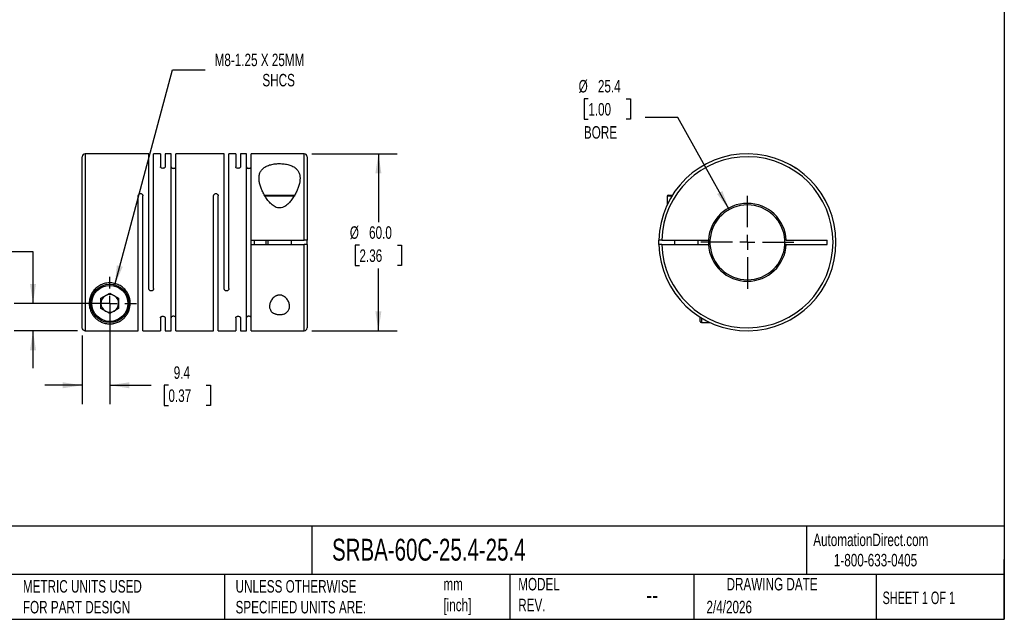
# Model space of a CAD drawing. Header units: millimetres. Extents: x 13 to 546, y 13 to 419.
# Tile 2 of 4: x 213 to 546, y 13 to 216. Entities that reach past the tile are written whole.
import ezdxf

# ---------------------------------------------------------------- set-up
doc = ezdxf.new("R2010")
doc.units = ezdxf.units.MM
doc.header["$LTSCALE"] = 2
doc.linetypes.add('SLD-Center', pattern=[19.05, 15.24, -1.27, 1.27, -1.27])
doc.linetypes.add('SLD-Solid', pattern=[0])
doc.layers.add('CENTER', color=40, linetype='SLD-Center')
doc.layers.add('DIMENSIONS', color=140, linetype='SLD-Solid', lineweight=25)
doc.layers.add('TEXT', color=140, linetype='SLD-Solid', lineweight=25)
doc.styles.add('SLDTEXTSTYLE0', font='TXT', dxfattribs={"width": 0.7})
doc.styles.add('SLDTEXTSTYLE1', font='TXT', dxfattribs={"width": 0.65})
doc.dimstyles.new('SLDDIMSTYLE0', dxfattribs={"dimtxt": 4.316016, "dimasz": 6.604, "dimexe": 0, "dimexo": 0.0625, "dimgap": 1.079004, "dimtad": 0, "dimtih": 1, "dimtoh": 1, "dimdec": 1, "dimrnd": 1e-09, "dimzin": 4, "dimdsep": 46, "dimtxsty": 'SLDTEXTSTYLE0', "dimsah": 1, "dimcen": 0.09, "dimadec": 0, "dimazin": 1, "dimtfac": 1, "dimtdec": 1, "dimtofl": 0, "dimtmove": 0, "dimatfit": 3, "dimfxl": 0, "dimfrac": 2, "dimtolj": 1, "dimtzin": 12, "dimarcsym": 0})
doc.dimstyles.new('SLDDIMSTYLE1', dxfattribs={"dimtxt": 4.316016, "dimasz": 6.604, "dimexe": 0, "dimexo": 0.0625, "dimgap": 1.079004, "dimtad": 0, "dimtih": 1, "dimtoh": 1, "dimdec": 1, "dimrnd": 1e-09, "dimzin": 12, "dimdsep": 46, "dimtxsty": 'SLDTEXTSTYLE0', "dimsah": 1, "dimcen": 0, "dimadec": 0, "dimazin": 3, "dimtfac": 1, "dimtdec": 1, "dimtofl": 0, "dimtmove": 0, "dimatfit": 3, "dimfxl": 0, "dimfrac": 2, "dimtolj": 1, "dimtzin": 12, "dimarcsym": 0})
doc.dimstyles.new('SLDDIMSTYLE2', dxfattribs={"dimtxt": 4.316016, "dimasz": 6.604, "dimexe": 0, "dimexo": 0.0625, "dimgap": 1.079004, "dimtad": 0, "dimtih": 1, "dimtoh": 1, "dimdec": 1, "dimrnd": 1e-09, "dimzin": 12, "dimdsep": 46, "dimtxsty": 'SLDTEXTSTYLE0', "dimsah": 1, "dimcen": 0.09, "dimadec": 0, "dimazin": 3, "dimtfac": 1, "dimtdec": 1, "dimtmove": 0, "dimatfit": 0, "dimfxl": 0, "dimfrac": 2, "dimtolj": 1, "dimtzin": 12, "dimarcsym": 0})
doc.dimstyles.new('SLDDIMSTYLE3', dxfattribs={"dimtxt": 4.316016, "dimasz": 6.604, "dimexe": 0, "dimexo": 0.0625, "dimgap": 1.079004, "dimtad": 0, "dimtih": 1, "dimtoh": 1, "dimdec": 1, "dimrnd": 1e-09, "dimzin": 12, "dimdsep": 46, "dimtxsty": 'SLDTEXTSTYLE0', "dimsah": 1, "dimcen": 0, "dimadec": 0, "dimazin": 3, "dimtfac": 1, "dimtdec": 1, "dimtofl": 0, "dimtmove": 0, "dimatfit": 3, "dimfxl": 0, "dimfrac": 2, "dimtolj": 1, "dimtzin": 12, "dimarcsym": 0})

# ---------------------------------------------------------------- blocks, each defined once
blk = doc.blocks.new('_D')
at = {"layer": 'DIMENSIONS'}
for p, q in [((311.53, 170.46), (340.47, 170.46)), ((334.12, 170.46), (334.12, 147.28)), ((327.7, 139.45), (326.25, 139.45)), ((326.25, 139.45), (326.25, 132.59)), ((340.53, 139.45), (341.98, 139.45)), ((341.98, 139.45), (341.98, 132.59)), ((326.25, 132.59), (327.7, 132.59)), ((334.12, 110.46), (334.12, 131.63)), ((341.98, 132.59), (340.53, 132.59)), ((311.53, 110.46), (340.47, 110.46))]:
    blk.add_line(p, q, dxfattribs=at)
for points in [[(334.12, 170.46), (333.1, 163.86), (335.13, 163.86)], [(334.12, 110.46), (335.13, 117.06), (333.1, 117.06)]]:
    blk.add_solid(points, dxfattribs=at)
at = {"layer": 'DIMENSIONS', "char_height": 4.233, "attachment_point": 1, "style": 'SLDTEXTSTYLE0'}
for s, insert in [('%%c', (324.44, 145.88)), ('60.0', (330.96, 145.88)), ('2.36', (327.7, 138.05))]:
    blk.add_mtext(s, dxfattribs=dict(at, insert=insert))
blk = doc.blocks.new('_D_1')
at = {"layer": 'DIMENSIONS'}
for p, q in [((244.82, 126.04), (264.35, 198.93)), ((264.35, 198.93), (275.47, 198.93))]:
    blk.add_line(p, q, dxfattribs=at)
blk.add_solid([(244.82, 126.04), (247.51, 132.16), (245.55, 132.68)], dxfattribs=at)
at = {"layer": 'DIMENSIONS', "attachment_point": 1, "style": 'SLDTEXTSTYLE0'}
for s, insert, char_height in [('M8-1.25 X 25MM', (278.64, 204.39), 4.2333), ('SHCS', (294.83, 197.53), 4.233)]:
    blk.add_mtext(s, dxfattribs=dict(at, insert=insert, char_height=char_height))
blk = doc.blocks.new('_D_2')
at = {"layer": 'DIMENSIONS'}
for p, q in [((243.14, 117.22), (243.14, 85.66)), ((233.79, 108.93), (233.79, 85.66)), ((233.79, 92.01), (221.09, 92.01)), ((243.14, 92.01), (257.16, 92.01)), ((263.01, 92.01), (261.56, 92.01)), ((261.56, 92.01), (261.56, 85.15)), ((275.84, 92.01), (277.28, 92.01)), ((277.28, 92.01), (277.28, 85.15)), ((261.56, 85.15), (263.01, 85.15)), ((277.28, 85.15), (275.84, 85.15))]:
    blk.add_line(p, q, dxfattribs=at)
for points in [[(233.79, 92.01), (227.19, 93.03), (227.19, 90.99)], [(243.14, 92.01), (249.74, 90.99), (249.74, 93.03)]]:
    blk.add_solid(points, dxfattribs=at)
at = {"layer": 'DIMENSIONS', "char_height": 4.233, "attachment_point": 1, "style": 'SLDTEXTSTYLE0'}
for s, insert in [('9.4', (264.8, 98.43)), ('0.37', (263.01, 90.61))]:
    blk.add_mtext(s, dxfattribs=dict(at, insert=insert))
blk = doc.blocks.new('_D_3')
at = {"layer": 'DIMENSIONS'}
for p, q in [((183.83, 137.39), (182.38, 137.39)), ((182.38, 137.39), (182.38, 130.53)), ((196.65, 137.39), (198.1, 137.39)), ((198.1, 137.39), (198.1, 130.53)), ((204.43, 137.39), (217.13, 137.39)), ((217.13, 137.39), (217.13, 119.76)), ((182.38, 130.53), (183.83, 130.53)), ((198.1, 130.53), (196.65, 130.53)), ((240.6, 119.76), (210.78, 119.76)), ((232.25, 110.47), (210.78, 110.47)), ((217.13, 110.47), (217.13, 97.77))]:
    blk.add_line(p, q, dxfattribs=at)
for points in [[(217.13, 119.76), (218.15, 126.36), (216.12, 126.36)], [(217.13, 110.47), (216.12, 103.87), (218.15, 103.87)]]:
    blk.add_solid(points, dxfattribs=at)
at = {"layer": 'DIMENSIONS', "char_height": 4.233, "attachment_point": 1, "style": 'SLDTEXTSTYLE0'}
for s, insert in [('9.3', (185.62, 143.81)), ('0.37', (183.83, 135.99))]:
    blk.add_mtext(s, dxfattribs=dict(at, insert=insert))
blk = doc.blocks.new('SW_CENTERMARKSYMBOL_0')
at = {"layer": 'CENTER', "color": 0}
for p, q in [((0, 5.08), (0, 9.04)), ((-5.08, 0), (-9.04, 0)), ((0, 0), (-2.54, 0)), ((0, 0), (0, 2.54)), ((0, 0), (0, -2.54)), ((0, 0), (2.54, 0)), ((5.08, 0), (9.04, 0)), ((0, -5.08), (0, -9.04))]:
    blk.add_line(p, q, dxfattribs=at)
blk = doc.blocks.new('_D_4')
at = {"layer": 'DIMENSIONS'}
for p, q in [((405.2, 189.05), (403.75, 189.05)), ((403.75, 189.05), (403.75, 182.19)), ((418.02, 189.05), (419.47, 189.05)), ((419.47, 189.05), (419.47, 182.19)), ((403.75, 182.19), (405.2, 182.19)), ((419.47, 182.19), (418.02, 182.19)), ((435.57, 182.78), (424.46, 182.78)), ((452.92, 151.56), (435.57, 182.78))]:
    blk.add_line(p, q, dxfattribs=at)
blk.add_solid([(452.92, 151.56), (450.6, 157.83), (448.82, 156.84)], dxfattribs=at)
at = {"layer": 'DIMENSIONS', "char_height": 4.233, "attachment_point": 1, "style": 'SLDTEXTSTYLE0'}
for s, insert in [('%%c', (401.94, 195.47)), ('25.4', (408.46, 195.47)), ('1.00', (405.2, 187.65)), ('BORE', (403.71, 179.82))]:
    blk.add_mtext(s, dxfattribs=dict(at, insert=insert))
blk = doc.blocks.new('SW_CENTERMARKSYMBOL_1')
at = {"layer": 'CENTER', "color": 0}
for p, q in [((0, 5.08), (0, 15.74)), ((-5.08, 0), (-15.74, 0)), ((0, 0), (-2.54, 0)), ((0, 0), (0, 2.54)), ((0, 0), (0, -2.54)), ((0, 0), (2.54, 0)), ((5.08, 0), (15.74, 0)), ((0, -5.08), (0, -15.74))]:
    blk.add_line(p, q, dxfattribs=at)

msp = doc.modelspace()

# ---------------------------------------------------------------- linework, layer by layer
for p, q in [((256.39, 170.46), (234.79, 170.46)), ((234.79, 170.46), (234.79, 110.47)), ((256.39, 124.76), (256.39, 170.46)), ((260.29, 170.46), (257.99, 170.46)), ((257.99, 124.76), (257.99, 170.46)), ((260.29, 170.46), (260.29, 166.02)), ((263.89, 170.46), (261.89, 170.46)), ((261.89, 170.46), (261.89, 166.02)), ((263.89, 110.46), (263.89, 170.46)), ((281.89, 170.46), (265.49, 170.46)), ((265.49, 110.46), (265.49, 170.46)), ((281.89, 124.76), (281.89, 170.46)), ((285.79, 170.46), (283.49, 170.46)), ((283.49, 124.76), (283.49, 170.46)), ((285.79, 170.46), (285.79, 166.02)), ((289.39, 170.46), (287.39, 170.46)), ((287.39, 170.46), (287.39, 166.02)), ((289.39, 110.46), (289.39, 170.46)), ((308.99, 170.46), (290.99, 170.46)), ((290.99, 141.21), (290.99, 170.46)), ((308.99, 141.21), (308.99, 170.46)), ((233.79, 111.47), (233.79, 169.46)), ((309.99, 169.46), (309.99, 141.21)), ((252.79, 110.47), (252.79, 156.16)), ((254.39, 110.46), (254.39, 156.16)), ((278.29, 110.46), (278.29, 156.16)), ((279.89, 110.46), (279.89, 156.16)), ((295.5, 156.46), (305.75, 156.46)), ((305.56, 156.06), (295.72, 156.06)), ((431.89, 156.06), (431.89, 153.12)), ((433.46, 156.06), (431.89, 156.06)), ((432.29, 156.46), (433.71, 156.46)), ((290.99, 141.21), (308.99, 141.21)), ((290.99, 139.71), (290.99, 141.21)), ((291.99, 141.21), (291.99, 139.71)), ((296.64, 141.21), (296.64, 139.71)), ((304.64, 139.71), (304.64, 141.21)), ((309.99, 139.71), (309.99, 141.21)), ((429.09, 139.71), (429.09, 141.21)), ((430.09, 141.21), (445.91, 141.21)), ((434.39, 141.21), (434.39, 139.71)), ((442.39, 139.71), (442.39, 141.21)), ((446.41, 141.21), (445.91, 141.21)), ((472.26, 141.21), (471.76, 141.21)), ((472.26, 141.21), (486.08, 141.21)), ((486.08, 139.71), (486.08, 141.21)), ((290.99, 110.46), (290.99, 139.71)), ((290.99, 139.71), (308.99, 139.71)), ((308.99, 110.46), (308.99, 139.71)), ((309.99, 139.71), (309.99, 111.46)), ((430.09, 139.71), (445.91, 139.71)), ((446.41, 139.71), (445.91, 139.71)), ((472.26, 139.71), (471.76, 139.71)), ((472.26, 139.71), (486.08, 139.71)), ((240.13, 118.04), (240.14, 121.5)), ((240.14, 121.5), (243.15, 123.23)), ((243.15, 123.23), (246.14, 121.49)), ((246.14, 121.49), (246.13, 118.02)), ((243.13, 116.3), (240.13, 118.04)), ((246.13, 118.02), (243.13, 116.3)), ((260.29, 114.9), (260.29, 110.46)), ((261.89, 114.9), (261.89, 110.46)), ((285.79, 114.9), (285.79, 110.46)), ((287.39, 114.9), (287.39, 110.46)), ((443.09, 113.66), (443.09, 115.08)), ((443.49, 114.84), (443.49, 113.26)), ((234.79, 110.47), (252.79, 110.47)), ((254.39, 110.46), (260.29, 110.46)), ((261.89, 110.46), (263.89, 110.46)), ((265.49, 110.46), (278.29, 110.46)), ((279.89, 110.46), (285.79, 110.46)), ((287.39, 110.46), (289.39, 110.46)), ((290.99, 110.46), (308.99, 110.46)), ((443.49, 113.26), (446.43, 113.26))]:
    msp.add_line(p, q)
at = {"flags": 128}
for points in [[(445.91, 141.21), (445.89, 140.21), (445.91, 139.71)], [(446.41, 141.21), (446.39, 140.33), (446.41, 139.71)]]:
    msp.add_lwpolyline(points, dxfattribs=at)
for radius in [6.5, 6.1]:
    msp.add_circle((243.14, 119.76), radius)
for centre, radius, start, end in [((234.79, 169.46), 1, 90, 180), ((308.99, 169.46), 1, 0, 90), ((459.09, 140.46), 30, 181.4325, 178.5675), ((459.09, 140.46), 29, 181.482, 178.518), ((432.29, 156.06), 0.4, 90, 180), ((459.09, 140.46), 13.2, 3.2572, 176.7428), ((459.09, 140.46), 12.7, 3.3856, 176.6144), ((459.09, 140.46), 13.2, 183.2572, 356.7428), ((459.09, 140.46), 12.7, 183.3856, 356.6144), ((243.14, 119.76), 3, 119.8562, 179.8562), ((243.14, 119.76), 3, 59.8562, 119.8562), ((243.14, 119.76), 3, 359.8562, 59.8562), ((243.14, 119.76), 3, 179.8562, 239.8562), ((243.14, 119.76), 3, 239.8562, 299.8562), ((243.14, 119.76), 3, 299.8562, 359.8562), ((443.49, 113.66), 0.4, 180, 270), ((308.99, 111.46), 1, 270, 0)]:
    msp.add_arc(centre, radius, start, end)
for points, knots in [([(307.59, 162.18), (307.59, 162.57), (307.55, 162.95), (307.39, 163.68), (307.27, 164.03), (306.93, 164.69), (306.7, 165), (306.29, 165.42), (306.14, 165.55), (305.81, 165.81), (305.63, 165.93), (305.06, 166.26), (304.64, 166.45), (303.93, 166.69), (303.68, 166.76), (303.16, 166.88), (302.9, 166.93), (302.36, 167.01), (302.09, 167.05), (301.52, 167.1), (301.23, 167.11), (300.66, 167.13), (300.38, 167.12), (299.81, 167.1), (299.52, 167.08), (298.68, 166.99), (298.15, 166.9), (297.13, 166.63), (296.67, 166.46), (296.05, 166.16), (295.85, 166.05), (295.48, 165.82), (295.32, 165.7), (294.85, 165.3), (294.58, 165.01), (294.17, 164.38), (294.01, 164.04), (293.79, 163.33), (293.73, 162.96), (293.68, 162.18), (293.69, 161.78), (293.78, 160.96), (293.86, 160.55), (294.08, 159.71), (294.21, 159.28), (294.54, 158.41), (294.72, 157.97), (295.14, 157.1), (295.37, 156.67), (295.89, 155.8), (296.17, 155.37), (296.79, 154.53), (297.13, 154.11), (297.89, 153.34), (298.3, 152.98), (299.02, 152.54), (299.27, 152.41), (299.8, 152.21), (300.09, 152.14), (300.51, 152.1), (300.65, 152.1), (300.94, 152.11), (301.09, 152.13), (301.51, 152.22), (301.78, 152.31), (302.29, 152.55), (302.53, 152.7), (302.98, 153.02), (303.2, 153.19), (303.8, 153.74), (304.16, 154.14), (304.82, 154.96), (305.12, 155.39), (305.66, 156.25), (305.91, 156.68), (306.36, 157.54), (306.56, 157.98), (306.91, 158.84), (307.07, 159.28), (307.44, 160.56), (307.59, 161.38), (307.59, 162.18)], [0, 0, 0, 0, 0.03125, 0.03125, 0.0625, 0.0625, 0.09375, 0.09375, 0.109375, 0.109375, 0.125, 0.125, 0.15625, 0.15625, 0.171875, 0.171875, 0.1875, 0.1875, 0.203125, 0.203125, 0.21875, 0.21875, 0.234375, 0.234375, 0.25, 0.25, 0.28125, 0.28125, 0.3125, 0.3125, 0.328125, 0.328125, 0.34375, 0.34375, 0.375, 0.375, 0.40625, 0.40625, 0.4375, 0.4375, 0.46875, 0.46875, 0.5, 0.5, 0.53125, 0.53125, 0.5625, 0.5625, 0.59375, 0.59375, 0.625, 0.625, 0.65625, 0.65625, 0.6875, 0.6875, 0.703125, 0.703125, 0.71875, 0.71875, 0.726563, 0.726563, 0.734375, 0.734375, 0.75, 0.75, 0.765625, 0.765625, 0.78125, 0.78125, 0.8125, 0.8125, 0.84375, 0.84375, 0.875, 0.875, 0.90625, 0.90625, 0.9375, 0.9375, 1, 1, 1, 1]), ([(261.89, 166.02), (261.89, 165.96), (261.87, 165.91), (261.8, 165.79), (261.75, 165.73), (261.61, 165.64), (261.52, 165.59), (261.32, 165.53), (261.21, 165.52), (260.98, 165.52), (260.86, 165.53), (260.66, 165.59), (260.57, 165.63), (260.43, 165.73), (260.38, 165.79), (260.31, 165.9), (260.29, 165.96), (260.29, 166.02)], [0, 0, 0, 0, 0.125, 0.125, 0.25, 0.25, 0.375, 0.375, 0.5, 0.5, 0.625, 0.625, 0.75, 0.75, 0.875, 0.875, 1, 1, 1, 1]), ([(263.89, 166.02), (263.89, 165.96), (263.91, 165.91), (263.98, 165.79), (264.03, 165.73), (264.17, 165.64), (264.26, 165.59), (264.46, 165.53), (264.57, 165.52), (264.8, 165.52), (264.92, 165.53), (265.12, 165.59), (265.21, 165.63), (265.35, 165.73), (265.4, 165.79), (265.47, 165.9), (265.49, 165.96), (265.49, 166.02)], [0, 0, 0, 0, 0.125, 0.125, 0.25, 0.25, 0.375, 0.375, 0.5, 0.5, 0.625, 0.625, 0.75, 0.75, 0.875, 0.875, 1, 1, 1, 1]), ([(287.39, 166.02), (287.39, 165.96), (287.37, 165.91), (287.3, 165.79), (287.25, 165.73), (287.11, 165.64), (287.02, 165.59), (286.82, 165.53), (286.71, 165.52), (286.48, 165.52), (286.36, 165.53), (286.16, 165.59), (286.07, 165.63), (285.93, 165.73), (285.88, 165.79), (285.81, 165.9), (285.79, 165.96), (285.79, 166.02)], [0, 0, 0, 0, 0.125, 0.125, 0.25, 0.25, 0.375, 0.375, 0.5, 0.5, 0.625, 0.625, 0.75, 0.75, 0.875, 0.875, 1, 1, 1, 1]), ([(289.39, 166.02), (289.39, 165.96), (289.41, 165.91), (289.48, 165.79), (289.53, 165.73), (289.67, 165.64), (289.76, 165.59), (289.96, 165.53), (290.07, 165.52), (290.3, 165.52), (290.42, 165.53), (290.62, 165.59), (290.71, 165.63), (290.85, 165.73), (290.9, 165.79), (290.97, 165.9), (290.99, 165.96), (290.99, 166.02)], [0, 0, 0, 0, 0.125, 0.125, 0.25, 0.25, 0.375, 0.375, 0.5, 0.5, 0.625, 0.625, 0.75, 0.75, 0.875, 0.875, 1, 1, 1, 1]), ([(474.79, 166.02), (474.88, 165.96), (474.98, 165.91), (475.16, 165.79), (475.25, 165.73), (475.4, 165.64), (475.47, 165.59), (475.56, 165.53), (475.59, 165.52), (475.59, 165.52)], [0, 0, 0, 0, 0.25, 0.25, 0.5, 0.5, 0.75, 0.75, 1, 1, 1, 1]), ([(252.79, 156.16), (252.79, 156.26), (252.81, 156.35), (252.88, 156.54), (252.93, 156.63), (253.07, 156.78), (253.16, 156.84), (253.36, 156.94), (253.47, 156.96), (253.7, 156.96), (253.82, 156.94), (254.02, 156.85), (254.11, 156.78), (254.25, 156.63), (254.3, 156.54), (254.37, 156.36), (254.39, 156.26), (254.39, 156.16)], [0, 0, 0, 0, 0.125, 0.125, 0.25, 0.25, 0.375, 0.375, 0.5, 0.5, 0.625, 0.625, 0.75, 0.75, 0.875, 0.875, 1, 1, 1, 1]), ([(278.29, 156.16), (278.29, 156.26), (278.31, 156.35), (278.38, 156.54), (278.43, 156.63), (278.57, 156.78), (278.66, 156.84), (278.86, 156.94), (278.97, 156.96), (279.2, 156.96), (279.32, 156.94), (279.52, 156.85), (279.61, 156.78), (279.75, 156.63), (279.8, 156.54), (279.87, 156.36), (279.89, 156.26), (279.89, 156.16)], [0, 0, 0, 0, 0.125, 0.125, 0.25, 0.25, 0.375, 0.375, 0.5, 0.5, 0.625, 0.625, 0.75, 0.75, 0.875, 0.875, 1, 1, 1, 1]), ([(309.99, 141.21), (309.99, 141.21), (309.96, 141.21), (309.86, 141.21), (309.79, 141.21), (309.51, 141.21), (309.25, 141.21), (308.99, 141.21)], [0, 0, 0, 0, 0.25, 0.25, 0.5, 0.5, 1, 1, 1, 1]), ([(430.09, 141.21), (429.96, 141.21), (429.83, 141.21), (429.59, 141.21), (429.48, 141.21), (429.2, 141.21), (429.09, 141.21), (429.09, 141.21)], [0, 0, 0, 0, 0.25, 0.25, 0.5, 0.5, 1, 1, 1, 1]), ([(309.99, 139.71), (309.99, 139.71), (309.96, 139.71), (309.86, 139.71), (309.79, 139.71), (309.51, 139.71), (309.25, 139.71), (308.99, 139.71)], [0, 0, 0, 0, 0.25, 0.25, 0.5, 0.5, 1, 1, 1, 1]), ([(430.09, 139.71), (429.96, 139.71), (429.83, 139.71), (429.59, 139.71), (429.48, 139.71), (429.2, 139.71), (429.09, 139.71), (429.09, 139.71)], [0, 0, 0, 0, 0.25, 0.25, 0.5, 0.5, 1, 1, 1, 1]), ([(250.09, 119.76), (250.09, 118.93), (249.94, 118.16), (249.57, 117.09), (249.41, 116.75), (249.06, 116.1), (248.85, 115.79), (248.4, 115.21), (248.16, 114.94), (247.61, 114.42), (247.31, 114.18), (246.64, 113.75), (246.28, 113.54), (245.67, 113.28), (245.46, 113.2), (245, 113.06), (244.76, 113), (244.37, 112.92), (244.24, 112.9), (243.97, 112.86), (243.83, 112.84), (243.41, 112.81), (243.12, 112.81), (242.55, 112.83), (242.27, 112.86), (241.74, 112.95), (241.49, 113.01), (241.02, 113.14), (240.79, 113.21), (240.37, 113.38), (240.18, 113.47), (239.62, 113.76), (239.28, 113.97), (238.66, 114.43), (238.38, 114.69), (237.87, 115.22), (237.64, 115.5), (237.22, 116.1), (237.03, 116.42), (236.71, 117.09), (236.58, 117.44), (236.36, 118.17), (236.28, 118.56), (236.21, 119.15), (236.2, 119.35), (236.19, 119.76), (236.19, 119.97), (236.23, 120.6), (236.29, 121.03), (236.45, 121.67), (236.52, 121.89), (236.68, 122.32), (236.77, 122.54), (237.08, 123.19), (237.33, 123.61), (237.8, 124.21), (237.97, 124.41), (238.33, 124.79), (238.52, 124.96), (238.93, 125.3), (239.15, 125.46), (239.61, 125.75), (239.85, 125.89), (240.61, 126.26), (241.14, 126.44), (241.97, 126.62), (242.26, 126.66), (242.83, 126.71), (243.11, 126.72), (243.68, 126.7), (243.97, 126.67), (244.54, 126.57), (244.82, 126.51), (245.36, 126.35), (245.62, 126.26), (246.14, 126.04), (246.39, 125.91), (246.87, 125.63), (247.09, 125.48), (247.52, 125.16), (247.73, 124.99), (248.31, 124.44), (248.64, 124.04), (249.05, 123.42), (249.18, 123.21), (249.41, 122.78), (249.5, 122.56), (249.68, 122.13), (249.75, 121.91), (249.88, 121.47), (249.93, 121.25), (250.05, 120.6), (250.09, 120.18), (250.09, 119.76)], [0, 0, 0, 0, 0.0625, 0.0625, 0.09375, 0.09375, 0.125, 0.125, 0.15625, 0.15625, 0.1875, 0.1875, 0.21875, 0.21875, 0.234375, 0.234375, 0.25, 0.25, 0.257812, 0.257812, 0.265625, 0.265625, 0.28125, 0.28125, 0.296875, 0.296875, 0.3125, 0.3125, 0.328125, 0.328125, 0.34375, 0.34375, 0.375, 0.375, 0.40625, 0.40625, 0.4375, 0.4375, 0.46875, 0.46875, 0.5, 0.5, 0.53125, 0.53125, 0.546875, 0.546875, 0.5625, 0.5625, 0.59375, 0.59375, 0.609375, 0.609375, 0.625, 0.625, 0.65625, 0.65625, 0.671875, 0.671875, 0.6875, 0.6875, 0.703125, 0.703125, 0.71875, 0.71875, 0.75, 0.75, 0.765625, 0.765625, 0.78125, 0.78125, 0.796875, 0.796875, 0.8125, 0.8125, 0.828125, 0.828125, 0.84375, 0.84375, 0.859375, 0.859375, 0.875, 0.875, 0.90625, 0.90625, 0.921875, 0.921875, 0.9375, 0.9375, 0.953125, 0.953125, 0.96875, 0.96875, 1, 1, 1, 1]), ([(257.99, 124.76), (257.99, 124.66), (257.97, 124.57), (257.9, 124.38), (257.85, 124.3), (257.71, 124.14), (257.62, 124.08), (257.42, 123.99), (257.31, 123.96), (257.08, 123.96), (256.96, 123.99), (256.76, 124.08), (256.67, 124.14), (256.53, 124.29), (256.48, 124.38), (256.41, 124.57), (256.39, 124.66), (256.39, 124.76)], [0, 0, 0, 0, 0.125, 0.125, 0.25, 0.25, 0.375, 0.375, 0.5, 0.5, 0.625, 0.625, 0.75, 0.75, 0.875, 0.875, 1, 1, 1, 1]), ([(283.49, 124.76), (283.49, 124.66), (283.47, 124.57), (283.4, 124.38), (283.35, 124.3), (283.21, 124.14), (283.12, 124.08), (282.92, 123.99), (282.81, 123.96), (282.58, 123.96), (282.46, 123.99), (282.26, 124.08), (282.17, 124.14), (282.03, 124.29), (281.98, 124.38), (281.91, 124.57), (281.89, 124.66), (281.89, 124.76)], [0, 0, 0, 0, 0.125, 0.125, 0.25, 0.25, 0.375, 0.375, 0.5, 0.5, 0.625, 0.625, 0.75, 0.75, 0.875, 0.875, 1, 1, 1, 1]), ([(304.04, 118.75), (304.04, 118.37), (303.97, 118.02), (303.68, 117.34), (303.46, 117.03), (302.98, 116.63), (302.8, 116.51), (302.4, 116.3), (302.17, 116.21), (301.82, 116.1), (301.69, 116.07), (301.44, 116.02), (301.31, 116), (300.91, 115.95), (300.64, 115.94), (300.24, 115.97), (300.1, 115.98), (299.84, 116.02), (299.71, 116.04), (299.46, 116.1), (299.34, 116.13), (299.11, 116.21), (298.99, 116.26), (298.67, 116.4), (298.47, 116.51), (298.13, 116.76), (297.98, 116.9), (297.72, 117.2), (297.61, 117.36), (297.44, 117.68), (297.38, 117.85), (297.28, 118.21), (297.25, 118.39), (297.23, 118.76), (297.24, 118.94), (297.31, 119.51), (297.41, 119.89), (297.75, 120.64), (297.97, 121.01), (298.41, 121.54), (298.58, 121.7), (298.86, 121.94), (298.95, 122.01), (299.16, 122.15), (299.27, 122.21), (299.49, 122.33), (299.61, 122.38), (299.85, 122.47), (299.98, 122.51), (300.24, 122.57), (300.38, 122.59), (300.65, 122.6), (300.78, 122.59), (301.18, 122.55), (301.45, 122.48), (301.92, 122.27), (302.14, 122.14), (302.53, 121.85), (302.71, 121.7), (303.02, 121.36), (303.17, 121.18), (303.41, 120.82), (303.52, 120.63), (303.71, 120.26), (303.78, 120.07), (303.97, 119.5), (304.04, 119.12), (304.04, 118.75)], [0, 0, 0, 0, 0.0625, 0.0625, 0.125, 0.125, 0.15625, 0.15625, 0.1875, 0.1875, 0.203125, 0.203125, 0.21875, 0.21875, 0.25, 0.25, 0.265625, 0.265625, 0.28125, 0.28125, 0.296875, 0.296875, 0.3125, 0.3125, 0.34375, 0.34375, 0.375, 0.375, 0.40625, 0.40625, 0.4375, 0.4375, 0.46875, 0.46875, 0.5, 0.5, 0.5625, 0.5625, 0.625, 0.625, 0.65625, 0.65625, 0.671875, 0.671875, 0.6875, 0.6875, 0.703125, 0.703125, 0.71875, 0.71875, 0.734375, 0.734375, 0.75, 0.75, 0.78125, 0.78125, 0.8125, 0.8125, 0.84375, 0.84375, 0.875, 0.875, 0.90625, 0.90625, 0.9375, 0.9375, 1, 1, 1, 1]), ([(260.29, 114.9), (260.29, 114.96), (260.31, 115.02), (260.38, 115.13), (260.43, 115.19), (260.57, 115.29), (260.66, 115.33), (260.86, 115.39), (260.97, 115.41), (261.2, 115.41), (261.32, 115.39), (261.52, 115.33), (261.61, 115.29), (261.75, 115.19), (261.8, 115.13), (261.87, 115.02), (261.89, 114.96), (261.89, 114.9)], [0, 0, 0, 0, 0.125, 0.125, 0.25, 0.25, 0.375, 0.375, 0.5, 0.5, 0.625, 0.625, 0.75, 0.75, 0.875, 0.875, 1, 1, 1, 1]), ([(265.49, 114.9), (265.49, 114.96), (265.47, 115.02), (265.4, 115.13), (265.35, 115.19), (265.21, 115.29), (265.12, 115.33), (264.92, 115.39), (264.81, 115.41), (264.58, 115.41), (264.46, 115.39), (264.26, 115.33), (264.17, 115.29), (264.03, 115.19), (263.98, 115.13), (263.91, 115.02), (263.89, 114.96), (263.89, 114.9)], [0, 0, 0, 0, 0.125, 0.125, 0.25, 0.25, 0.375, 0.375, 0.5, 0.5, 0.625, 0.625, 0.75, 0.75, 0.875, 0.875, 1, 1, 1, 1]), ([(285.79, 114.9), (285.79, 114.96), (285.81, 115.02), (285.88, 115.13), (285.93, 115.19), (286.07, 115.29), (286.16, 115.33), (286.36, 115.39), (286.47, 115.41), (286.7, 115.41), (286.82, 115.39), (287.02, 115.33), (287.11, 115.29), (287.25, 115.19), (287.3, 115.13), (287.37, 115.02), (287.39, 114.96), (287.39, 114.9)], [0, 0, 0, 0, 0.125, 0.125, 0.25, 0.25, 0.375, 0.375, 0.5, 0.5, 0.625, 0.625, 0.75, 0.75, 0.875, 0.875, 1, 1, 1, 1]), ([(290.99, 114.9), (290.99, 114.96), (290.97, 115.02), (290.9, 115.13), (290.85, 115.19), (290.71, 115.29), (290.62, 115.33), (290.42, 115.39), (290.31, 115.41), (290.08, 115.41), (289.96, 115.39), (289.76, 115.33), (289.67, 115.29), (289.53, 115.19), (289.48, 115.13), (289.41, 115.02), (289.39, 114.96), (289.39, 114.9)], [0, 0, 0, 0, 0.125, 0.125, 0.25, 0.25, 0.375, 0.375, 0.5, 0.5, 0.625, 0.625, 0.75, 0.75, 0.875, 0.875, 1, 1, 1, 1]), ([(475.59, 115.41), (475.59, 115.41), (475.56, 115.39), (475.47, 115.33), (475.4, 115.29), (475.25, 115.19), (475.16, 115.13), (474.98, 115.02), (474.88, 114.96), (474.79, 114.9)], [0, 0, 0, 0, 0.25, 0.25, 0.5, 0.5, 0.75, 0.75, 1, 1, 1, 1]), ([(234.79, 110.47), (234.66, 110.47), (234.53, 110.5), (234.29, 110.6), (234.17, 110.67), (233.9, 110.95), (233.79, 111.21), (233.79, 111.47)], [0, 0, 0, 0, 0.25, 0.25, 0.5, 0.5, 1, 1, 1, 1])]:
    msp.add_open_spline(points, degree=3, knots=knots)
for points in [[(296.11, 140.46), (296.11, 140.71), (296.1, 140.96), (296.09, 141.21)], [(296.09, 139.71), (296.1, 139.96), (296.11, 140.21), (296.11, 140.46)], [(471.79, 140.46), (471.79, 140.71), (471.78, 140.96), (471.76, 141.21)], [(471.76, 139.71), (471.78, 139.96), (471.79, 140.21), (471.79, 140.46)]]:
    msp.add_open_spline(points, degree=3)
at = {"layer": 'TEXT'}
for p, q in [((546.1, 419.1), (546.1, 12.7)), ((546.1, 44.25), (12.7, 44.25)), ((311.52, 44.25), (311.52, 27.94)), ((479.15, 44.25), (479.15, 27.94)), ((546.1, 12.7), (546.1, 33.02)), ((546.1, 27.94), (12.7, 27.94)), ((282, 27.94), (282, 12.7)), ((378.6, 27.94), (378.6, 12.7)), ((440.93, 27.94), (440.93, 12.7)), ((502.7, 27.94), (502.7, 12.7)), ((12.7, 12.7), (546.1, 12.7))]:
    msp.add_line(p, q, dxfattribs=at)

# ---------------------------------------------------------------- block references
at = {"layer": 'CENTER'}
for name, p in [('SW_CENTERMARKSYMBOL_1', (459.09, 140.46)), ('SW_CENTERMARKSYMBOL_0', (243.14, 119.76))]:
    msp.add_blockref(name, p, dxfattribs=at)

# ---------------------------------------------------------------- texts
at = {"layer": 'TEXT'}
for s, insert, char_height, attachment_point, style in [('SRBA-60C-25.4-25.4', (318.42, 40), 7.4083, 1, 'SLDTEXTSTYLE0'), ('AutomationDirect.com', (481.39, 41.75), 4.2333, 1, 'SLDTEXTSTYLE0'), ('1-800-633-0405', (488.38, 34.87), 4.2333, 1, 'SLDTEXTSTYLE0'), ('MODEL ^JREV.', (381.47, 26.73), 4.2333, 1, 'SLDTEXTSTYLE0'), ('DRAWING DATE', (467.45, 26.73), 4.2333, 2, 'SLDTEXTSTYLE0'), ('METRIC UNITS USED ^JFOR PART DESIGN', (213.71, 25.99), 4.2333, 1, 'SLDTEXTSTYLE0'), ('UNLESS OTHERWISE ^JSPECIFIED UNITS ARE:', (285.74, 25.99), 4.2333, 1, 'SLDTEXTSTYLE0'), ('mm^J[inch]', (356.13, 26.72), 4.233, 1, 'SLDTEXTSTYLE0'), ('--', (424.86, 24.15), 6.35, 1, 'SLDTEXTSTYLE0'), ('SHEET 1 OF 1', (504.88, 22.1), 4.2333, 1, 'SLDTEXTSTYLE1'), ('2/4/2026', (445.23, 18.98), 4.233, 1, 'SLDTEXTSTYLE0')]:
    msp.add_mtext(s, dxfattribs=dict(at, insert=insert, char_height=char_height, attachment_point=attachment_point, style=style))

# ---------------------------------------------------------------- dimensions: what is measured, and where the dimension line sits
at = {"layer": 'DIMENSIONS'}
dim = msp.add_diameter_dim_2p(p1=(241.46, 113.48), p2=(244.82, 126.04), text='M8-1.25 X 25MM\\PSHCS', dimstyle='SLDDIMSTYLE1', override={"dimpost": '<>'}, dxfattribs=at)
dim.commit()
dim.dimension.update_dxf_attribs({"geometry": '_D_1', "text_midpoint": (302.77, 198.93), "dimtype": 163})
dim = msp.add_diameter_dim_2p(p1=(465.25, 129.36), p2=(452.92, 151.56), text='<>\\PBORE', dimstyle='SLDDIMSTYLE3', dxfattribs=at)
dim.commit()
dim.dimension.update_dxf_attribs({"geometry": '_D_4', "text_midpoint": (411.61, 185.01), "dimtype": 163})
dim = msp.add_linear_dim(base=(334.12, 110.46), p1=(308.99, 170.46), p2=(308.99, 110.46), angle=90, text='%%c<>', dimstyle='SLDDIMSTYLE0', dxfattribs=at)
dim.commit()
dim.dimension.update_dxf_attribs({"geometry": '_D', "text_midpoint": (334.12, 139.45), "dimtype": 160})
dim = msp.add_linear_dim(base=(217.13, 119.76), p1=(234.79, 110.47), p2=(243.14, 119.76), angle=90, dimstyle='SLDDIMSTYLE2', dxfattribs=at)
dim.commit()
dim.dimension.update_dxf_attribs({"geometry": '_D_3', "text_midpoint": (217.13, 137.39), "dimtype": 160})
dim = msp.add_linear_dim(base=(243.13906463, 92.01066974), p1=(233.78906463, 111.47069551), p2=(243.13906463, 119.76099562), dimstyle='SLDDIMSTYLE2', dxfattribs=at)
dim.commit()
dim.dimension.update_dxf_attribs({"geometry": '_D_2', "text_midpoint": (269.42237317, 92.01066974), "dimtype": 160})

doc.saveas('drawing.dxf')
